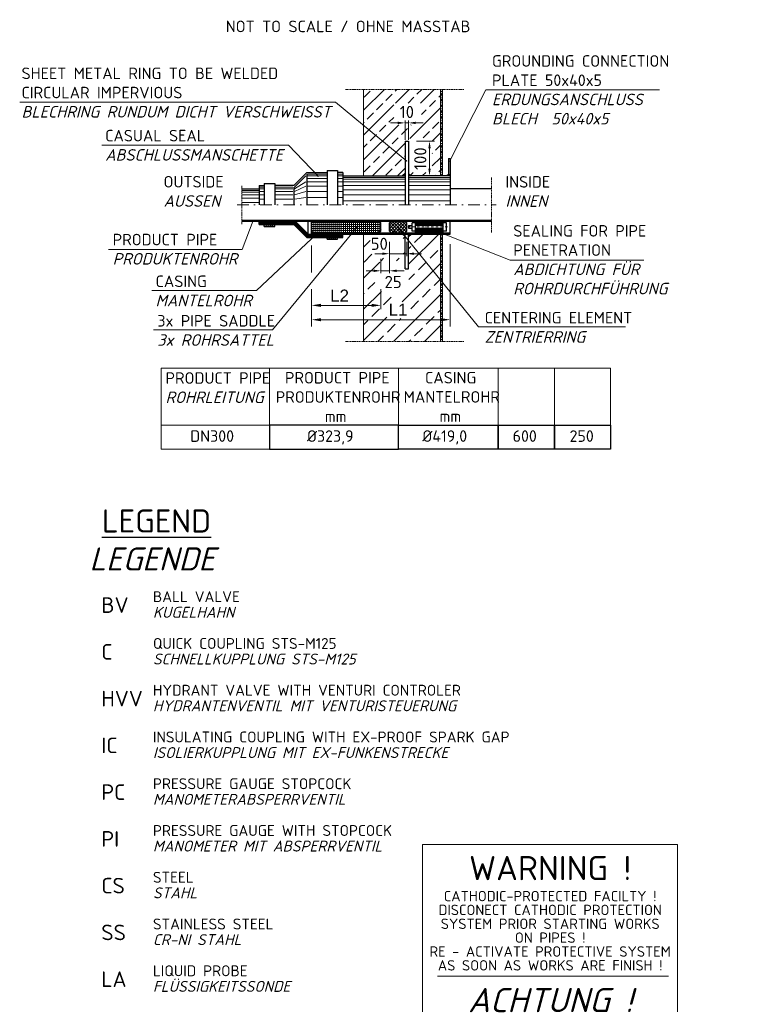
# Model space of a CAD drawing. Header units: millimetres. Extents: x -56583 to 53689, y -12797 to -109.
# Tile 7 of 14: x 7370 to 10483, y -9956 to -5691. Entities that reach past the tile are written whole.
import ezdxf

# ---------------------------------------------------------------- set-up
doc = ezdxf.new("R2010")
doc.units = ezdxf.units.MM
doc.linetypes.add('STRICHPUNKTX2', pattern=[2, 1, -0.5, 0, -0.5])
doc.linetypes.add('VERDECKTX2', pattern=[0.75, 0.5, -0.25])
doc.layers.add('8', color=7, linetype='Continuous')
for name, color, linetype, lineweight in [('Legende', 7, 'Continuous', 18), ('P------T7', 7, 'Continuous', 18), ('P-MGDMD', 7, 'Continuous', 18), ('PDSMD', 7, 'Continuous', 18)]:
    doc.layers.add(name, color=color, linetype=linetype, lineweight=lineweight)
doc.styles.add('ROMANS', font='ROMANS', dxfattribs={"height": 0.2})
doc.styles.get("Standard").update_dxf_attribs({"font": 'isocpeur.ttf'})
pattern_1 = [(0, (9197.430897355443, -6539.391834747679), (0, 12.5), []), (59.99999999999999, (9197.430897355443, -6539.391834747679), (-10.82531754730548, 6.250000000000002), []), (120, (9197.430897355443, -6539.391834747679), (-10.82531754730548, -6.249999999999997), [])]

msp = doc.modelspace()

# ---------------------------------------------------------------- hatches: boundary and pattern name
at = {"lineweight": 5}
h = msp.add_hatch(dxfattribs=at)
h.set_pattern_fill('NET3', color=256, scale=100)
h.set_pattern_definition(pattern_1)
h.paths.add_polyline_path([(9192.775315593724, -6367.590460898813), (9202.086479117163, -6367.590460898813), (9202.086479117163, -5993.101086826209), (9192.775315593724, -5993.101086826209)])
h = msp.add_hatch(dxfattribs=at)
h.set_pattern_fill('NET3', color=256, scale=100)
h.set_pattern_definition(pattern_1)
h.paths.add_polyline_path([(9192.775315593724, -7085.682582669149), (9202.086479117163, -7085.682582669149), (9202.086479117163, -6620.039554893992), (9192.775315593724, -6620.039554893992)])
at = {"layer": 'P-MGDMD'}
h = msp.add_hatch(dxfattribs=at)
h.set_pattern_fill('ANSI33', color=256, scale=12, style=0)
h.set_pattern_definition([(44.99999999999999, (7918.887417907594, -7886.245180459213), (-53.88153672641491, 53.88153672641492), []), (44.99999999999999, (7972.768977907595, -7886.245180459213), (-53.88153672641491, 53.88153672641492), [38.09999999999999, -19.05])])
edge = h.paths.add_edge_path(flags=17)
edge.add_arc((9034.537079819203, -6361.363596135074), 0.7080194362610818, 3.5983092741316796, 127.7673167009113, ccw=False)
edge.add_line((9035.243703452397, -6361.319160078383), (9039.578773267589, -6356.984498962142))
edge.add_line((9039.578773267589, -6356.984498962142), (9039.578773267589, -6334.791887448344))
edge.add_line((9039.578773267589, -6334.791887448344), (8972.018049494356, -6247.59046089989))
edge.add_line((8972.018049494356, -6247.59046089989), (8906.082461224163, -6247.590460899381))
edge.add_line((8906.082461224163, -6247.590460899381), (9034.103448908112, -6360.803903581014))
edge = h.paths.add_edge_path(flags=17)
edge.add_line((8906.082461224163, -6247.590460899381), (8859.577419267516, -6247.59046089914))
edge.add_line((8859.577419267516, -6247.59046089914), (8859.577419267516, -6367.590460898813))
edge.add_line((8859.577419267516, -6367.590460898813), (9028.971811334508, -6367.590460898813))
edge.add_line((9028.971811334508, -6367.590460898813), (9034.492577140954, -6362.070215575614))
edge.add_arc((9034.537079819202, -6361.363596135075), 0.708019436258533, 127.7673167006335, 266.39628877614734, ccw=False)
edge.add_line((9034.103448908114, -6360.803903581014), (8906.082461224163, -6247.590460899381))
h.paths.add_polyline_path([(9022.864333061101, -6003.856873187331), (9071.289813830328, -6043.895364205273)], flags=16)
h.paths.add_polyline_path([(9205.42794645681, -6257.948033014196), (9185.547570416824, -6257.948033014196)], flags=17)
h.paths.add_polyline_path([(9110.276744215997, -6146.467900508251), (8990.44914378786, -6146.467900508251), (8990.44914378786, -6052.446525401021), (9110.276744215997, -6052.446525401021)], flags=16)
h.paths.add_polyline_path([(9157.348897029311, -6353.091489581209), (9054.578719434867, -6353.091489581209), (9054.578719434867, -6356.984498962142), (9065.185681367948, -6367.590460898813), (9220.712873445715, -6367.590460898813), (9192.775315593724, -6361.226860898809), (9192.775315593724, -6292.590460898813), (9192.775315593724, -5993.101086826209), (8859.577419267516, -5993.101086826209), (8859.577419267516, -6102.462007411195), (9039.578773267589, -6334.791887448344), (9039.578773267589, -6217.590460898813), (9049.098700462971, -6217.590460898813), (9049.098700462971, -6205.895209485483), (9157.348897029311, -6205.895209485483)])
h.paths.add_polyline_path([(8859.577419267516, -6102.462007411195), (8859.577419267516, -6247.590460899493), (8972.018049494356, -6247.59046089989)], flags=17)
at = {"layer": 'P-MGDMD', "ltscale": 50}
for points in [[(9039.577073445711, -6367.590460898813), (9039.577073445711, -6356.454160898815), (9028.439723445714, -6367.590460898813)], [(9065.714423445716, -6367.590460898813), (9054.577073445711, -6356.454160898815), (9054.577073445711, -6367.590460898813)], [(9227.077073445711, -6361.226860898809), (9220.712873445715, -6367.590460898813), (9227.077073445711, -6367.590460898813)], [(9228.212873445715, -6367.590460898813), (9234.577073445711, -6367.590460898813), (9234.577073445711, -6361.226860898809)], [(9039.577073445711, -6631.175854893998), (9039.577073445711, -6620.039554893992), (9028.439723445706, -6620.039554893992)], [(9065.714423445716, -6620.039554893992), (9054.577073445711, -6620.039554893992), (9054.577073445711, -6631.175854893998)]]:
    msp.add_hatch(color=256, dxfattribs=at).paths.add_polyline_path(points)
at = {"layer": 'P-MGDMD', "lineweight": 13}
h = msp.add_hatch(dxfattribs=at)
h.set_pattern_fill('ANSI31', color=256, scale=89.99967700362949, style=0)
h.set_pattern_definition([(44.99999999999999, (13917.82422324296, -17978.41964730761), (-7.954922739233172, 7.954922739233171), [])])
h.paths.add_polyline_path([(8357.991450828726, -6563.864756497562), (8360.871426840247, -6559.514772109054), (8332.19131198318, -6559.514772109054), (8332.19131198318, -6563.864756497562)])
h.paths.add_polyline_path([(9414.576427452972, -6563.864756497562), (9414.576427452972, -6559.514772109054), (8360.871426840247, -6559.514772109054), (8357.991450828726, -6563.864756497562)])
at = {"layer": 'P-MGDMD', "lineweight": 5}
h = msp.add_hatch(dxfattribs=at)
h.set_pattern_fill('ANSI37', color=256, scale=69.99974878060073, angle=45, style=0)
h.set_pattern_definition([(90, (11108.31940892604, -15844.05894756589), (-8.74996859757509, 1.776350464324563e-15), []), (180, (11108.31940892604, -15844.05894756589), (-1.776350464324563e-15, -8.749968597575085), [])])
h.paths.add_polyline_path([(8664.165431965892, -6563.864756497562, -0.04129736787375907), (8723.292852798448, -6614.039576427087), (8927.077177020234, -6614.039576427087), (8934.577150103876, -6606.539603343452), (8934.577150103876, -6571.364729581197), (8927.077177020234, -6563.864756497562)])
h.paths.add_polyline_path([(8664.165431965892, -6563.864756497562), (8642.078199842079, -6563.864756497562), (8634.578226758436, -6571.364729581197), (8634.578226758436, -6606.539603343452), (8642.078199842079, -6614.039576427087), (8723.292852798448, -6614.039576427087, 0.04129736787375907)])
h = msp.add_hatch(dxfattribs=at)
h.set_pattern_fill('ANSI37', color=256, scale=79.9997128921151, style=0)
h.set_pattern_definition([(44.99999999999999, (11108.31940892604, -15844.05894756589), (-7.071042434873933, 7.07104243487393), []), (135, (11108.31940892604, -15844.05894756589), (-7.071042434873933, -7.071042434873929), [])])
h.paths.add_polyline_path([(9047.076746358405, -6571.364729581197), (9039.57677327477, -6563.864756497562), (8979.576988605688, -6563.864756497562), (8972.077015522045, -6571.364729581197), (8972.077015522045, -6606.539603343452), (8979.576988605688, -6614.039576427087), (9039.57677327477, -6614.039576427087), (9047.076746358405, -6606.539603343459)])
at = {"layer": 'P-MGDMD', "lineweight": 13}
h = msp.add_hatch(dxfattribs=at)
h.set_pattern_fill('ANSI31', color=256, scale=49.99982055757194, style=0)
h.set_pattern_definition([(44.99999999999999, (13645.43720080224, -17922.24484891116), (-4.419401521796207, 4.419401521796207), [])])
h.paths.add_polyline_path([(8474.690800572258, -6578.864702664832), (8429.690962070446, -6578.864702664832), (8429.690962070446, -6586.364675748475), (8474.690800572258, -6586.364675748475)])
at = {"layer": 'P-MGDMD'}
h = msp.add_hatch(dxfattribs=at)
h.set_pattern_fill('ANSI33', color=256, scale=15, style=0)
h.set_pattern_definition([(44.99999999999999, (7918.887417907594, -7886.245180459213), (-67.35192090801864, 67.35192090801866), []), (44.99999999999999, (7986.239367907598, -7886.245180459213), (-67.35192090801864, 67.35192090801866), [47.625, -23.8125])])
h.paths.add_polyline_path([(8982.018555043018, -6620.039554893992), (8885.714423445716, -6620.039554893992), (8859.577073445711, -6620.039554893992), (8859.577073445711, -6724.750617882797)], flags=17)
edge = h.paths.add_edge_path()
edge.add_line((9039.578773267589, -6670.565910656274), (9039.578773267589, -6630.645516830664))
edge.add_line((9039.578773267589, -6630.645516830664), (9028.971811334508, -6620.039554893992))
edge.add_line((9028.971811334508, -6620.039554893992), (8982.018555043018, -6620.039554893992))
edge.add_line((8982.018555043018, -6620.039554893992), (8859.577073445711, -6724.750617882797))
edge.add_line((8859.577073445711, -6724.750617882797), (8859.577073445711, -6860.039554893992))
edge.add_line((8859.577073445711, -6860.039554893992), (8859.577073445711, -7085.682582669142))
edge.add_line((8859.577073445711, -7085.682582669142), (9067.154722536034, -7085.682582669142))
edge.add_line((9067.154722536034, -7085.682582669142), (9138.27559783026, -6620.039554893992))
edge.add_line((9138.27559783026, -6620.039554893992), (9065.185681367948, -6620.039554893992))
edge.add_line((9065.185681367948, -6620.039554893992), (9054.578719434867, -6630.645516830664))
edge.add_line((9054.578719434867, -6630.645516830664), (9054.578719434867, -6770.039554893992))
edge.add_line((9054.578719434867, -6770.039554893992), (9039.578773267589, -6770.039554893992))
edge.add_line((9039.578773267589, -6770.039554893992), (9039.578773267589, -6695.193110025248))
edge.add_arc((8967.045734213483, -6626.027169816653), 100.2245929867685, 214.5586401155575, 316.36122543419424, ccw=False)
edge.add_arc((8961.781912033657, -6673.441354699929), 77.84998263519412, 2.1167415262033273, 186.9633929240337, ccw=False)
edge = h.paths.add_edge_path(flags=16)
edge.add_arc((8980.781234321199, -6807.138437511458), 75.35486441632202, 0, 360)
h.paths.add_polyline_path([(9192.775315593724, -6620.039554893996), (9138.27559783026, -6620.039554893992), (9067.154722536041, -7085.682582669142), (9192.775315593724, -7085.682582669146)])
h.paths.add_polyline_path([(8959.811106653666, -6912.98179823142), (9058.590155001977, -6912.98179823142), (9058.590155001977, -6986.018173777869), (8959.811106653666, -6986.018173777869)], flags=16)
h.paths.add_polyline_path([(8927.861337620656, -6735.086097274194), (8978.792828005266, -6735.086097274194), (8978.792828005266, -6740.864315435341), (8927.861337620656, -6740.864315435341)], flags=16)
at = {"layer": 'P-MGDMD', "lineweight": 13}
h = msp.add_hatch(dxfattribs=at)
h.set_pattern_fill('ANSI31', color=256, scale=79.9997128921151, angle=90, style=0)
h.set_pattern_definition([(135, (13917.82422324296, -17978.41964730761), (-7.071042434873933, -7.071042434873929), [])])
h.paths.add_polyline_path([(9136.422114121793, -6620.039554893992), (9138.701941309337, -6614.039576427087), (8833.570731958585, -6614.039576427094), (8828.741134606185, -6620.039554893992)])
h.paths.add_polyline_path([(8828.741134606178, -6620.039554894), (8833.570731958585, -6614.039576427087), (8634.578226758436, -6614.039576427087), (8634.578226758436, -6620.039554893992)])
h.paths.add_polyline_path([(9234.577073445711, -6620.039554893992), (9234.577073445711, -6614.039576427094), (9138.701941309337, -6614.039576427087), (9136.422114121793, -6620.039554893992)])
h = msp.add_hatch(dxfattribs=at)
h.set_pattern_fill('ANSI31', color=256, scale=49.99982055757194, style=0)
h.set_pattern_definition([(44.99999999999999, (13917.82422324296, -17978.41964730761), (-4.419401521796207, 4.419401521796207), [])])
h.paths.add_polyline_path([(8702.077984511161, -6635.039501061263), (8702.077984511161, -6642.539474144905), (8747.077823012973, -6642.539474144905), (8747.077823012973, -6635.039501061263)])

# ---------------------------------------------------------------- linework, layer by layer
at = {"lineweight": 0}
for p, q in [((8859.577419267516, -5993.101086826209), (8859.577419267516, -6367.590460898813)), ((9192.775315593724, -5993.101086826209), (9192.775315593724, -6367.590460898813)), ((9202.086479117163, -5993.101086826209), (9202.086479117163, -6367.590460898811)), ((8859.577073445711, -7085.682582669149), (8859.577073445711, -6620.039554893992)), ((9192.775315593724, -7085.682582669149), (9192.775315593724, -6620.039554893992)), ((9202.086479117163, -6620.039554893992), (9202.086479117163, -7085.682582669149))]:
    msp.add_line(p, q, dxfattribs=at)
at = {"layer": '8', "linetype": 'Continuous'}
for points in [[(8451.680371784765, -7552.087925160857), (9011.654950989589, -7552.08792516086), (9011.654950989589, -7448.0882984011), (8451.680371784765, -7448.088298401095)], [(9011.654950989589, -7448.088298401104), (9443.174319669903, -7448.088298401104), (9443.174319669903, -7552.087925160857), (9011.654950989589, -7552.087925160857)], [(9443.174319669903, -7448.088298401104), (9686.073752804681, -7448.088298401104), (9686.073752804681, -7552.087925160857), (9443.174319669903, -7552.087925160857)], [(9686.073752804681, -7448.088298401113), (9928.973185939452, -7448.088298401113), (9928.973185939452, -7552.087925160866), (9686.073752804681, -7552.087925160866)]]:
    msp.add_lwpolyline(points, close=True, dxfattribs=at)
at = {"layer": 'Legende', "color": 0}
msp.add_line((10180.28384843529, -9834.100418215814), (9179.819701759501, -9834.100418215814), dxfattribs=at)
msp.add_lwpolyline([(9114.995346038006, -9264.036943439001), (10218.96531298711, -9264.376712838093), (10218.96531298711, -10476.04401175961), (9114.995346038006, -10475.70424236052)], close=True, dxfattribs=at)
at = {"layer": 'P-MGDMD', "linetype": 'VERDECKTX2', "ltscale": 10}
for p, q in [((9293.979160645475, -5993.101086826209), (8782.159730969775, -5993.101086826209)), ((9414.576427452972, -6375.081094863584), (9414.576427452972, -6612.548920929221)), ((8332.191311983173, -6411.065312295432), (8332.19131198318, -6576.564703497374)), ((9293.979160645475, -7085.682582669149), (8782.159730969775, -7085.682582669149))]:
    msp.add_line(p, q, dxfattribs=at)
at = {"layer": 'P-MGDMD', "ltscale": 10}
for p, q in [((9388.767982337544, -5995.682460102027), (10141.66214430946, -5995.682460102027)), ((8738.61428715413, -6048.400990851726), (9047.03034652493, -6303.959084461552)), ((9008.077073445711, -6138.287220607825), (8976.577073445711, -6138.287220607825)), ((9039.577073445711, -6211.027960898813), (9039.577073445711, -6127.787220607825)), ((9039.577073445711, -6138.287220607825), (9054.577073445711, -6138.287220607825)), ((9054.577073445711, -6211.027960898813), (9054.577073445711, -6127.787220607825)), ((9086.077073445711, -6138.287220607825), (9117.577073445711, -6138.287220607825)), ((9088.676162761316, -6217.590460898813), (9166.373306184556, -6217.590460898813)), ((8662.799400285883, -6369.585935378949), (8535.05499332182, -6234.095450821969)), ((9145.348609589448, -6249.090460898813), (9145.348609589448, -6336.090460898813)), ((9088.676162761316, -6367.590460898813), (9139.107098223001, -6367.590460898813)), ((8333.912421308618, -6686.576988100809), (8382.037618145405, -6561.321854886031)), ((8828.4888760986, -6592.520202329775), (8465.50586695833, -7034.880370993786)), ((9010.255495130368, -6592.520202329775), (9357.705635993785, -7022.00600876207)), ((8396.530946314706, -6864.426713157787), (8658.671317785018, -6617.212046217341)), ((8634.578226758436, -6669.498081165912), (8634.578226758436, -6786.750563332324)), ((8972.077015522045, -6653.488982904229), (8972.077015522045, -6715.407441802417)), ((9047.076746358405, -6653.488982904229), (9047.076746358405, -6715.407441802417)), ((9234.577073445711, -6663.84705045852), (9234.577073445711, -7019.527465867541)), ((8940.577015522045, -6704.907441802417), (8909.077015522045, -6704.907441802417)), ((8934.577150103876, -6727.430856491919), (8934.577150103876, -6789.439462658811)), ((8972.077015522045, -6704.907441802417), (9047.076746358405, -6704.907441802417)), ((8972.077015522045, -6711.9841517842), (8972.077015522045, -6789.439462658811)), ((9078.576746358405, -6704.907441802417), (9110.076746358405, -6704.907441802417)), ((8903.077150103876, -6778.939462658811), (8871.577150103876, -6778.939462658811)), ((8934.577150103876, -6778.939462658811), (8972.077015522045, -6778.939462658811)), ((9003.577015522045, -6778.939462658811), (9035.077015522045, -6778.939462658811)), ((8634.578226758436, -6858.202833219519), (8634.578226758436, -7019.527465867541)), ((8934.577150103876, -6858.202833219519), (8934.577150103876, -6945.435493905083)), ((8675.078226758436, -6928.560493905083), (8894.077150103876, -6928.560493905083)), ((8675.078226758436, -6990.721384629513), (9194.077073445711, -6990.721384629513))]:
    msp.add_line(p, q, dxfattribs=at)
at = {"layer": 'P-MGDMD'}
for p, q in [((8738.61428715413, -6048.400990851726), (7370.214363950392, -6048.400990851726)), ((8535.05499332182, -6234.095450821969), (7726.08773810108, -6234.095450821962)), ((9173.05268536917, -6605.314141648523), (9495.150121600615, -6732.214181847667)), ((8333.912421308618, -6686.576988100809), (7754.794313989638, -6686.576988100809)), ((10074.14568130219, -6732.214181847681), (9495.150121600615, -6732.214181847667)), ((8396.530946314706, -6864.426713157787), (7942.595630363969, -6864.426713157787)), ((8465.50586695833, -7034.880370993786), (7950.143630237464, -7034.880370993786)), ((9993.774574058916, -7022.006008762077), (9357.705635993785, -7022.00600876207))]:
    msp.add_line(p, q, dxfattribs=at)
at = {"layer": 'P-MGDMD', "lineweight": 25, "ltscale": 10}
for p, q in [((9039.578773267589, -6217.590460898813), (9039.578773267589, -6493.815007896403)), ((9039.578773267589, -6217.590460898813), (9054.578719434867, -6217.590460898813)), ((9054.578719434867, -6217.590460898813), (9054.578719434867, -6493.815007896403)), ((9227.077073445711, -6292.590460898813), (9227.077073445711, -6367.590460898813)), ((9227.077073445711, -6292.590460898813), (9234.577073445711, -6292.590460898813)), ((9234.577073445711, -6292.590460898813), (9234.577073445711, -6367.590460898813)), ((8613.365302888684, -6352.590514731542), (8557.190504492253, -6408.765313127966)), ((8613.365302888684, -6352.590514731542), (8702.077984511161, -6352.590514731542)), ((8702.077984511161, -6345.0905416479), (8747.077823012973, -6345.0905416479)), ((8702.077984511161, -6345.0905416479), (8702.077984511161, -6493.815007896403)), ((8747.077823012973, -6345.0905416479), (8747.077823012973, -6493.815007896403)), ((8769.577742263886, -6352.590514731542), (8747.077823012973, -6352.590514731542)), ((8769.577742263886, -6352.590514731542), (8769.577742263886, -6493.815007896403)), ((8613.365302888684, -6360.09048781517), (8613.365302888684, -6493.815007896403)), ((8769.577742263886, -6367.590460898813), (9039.578773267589, -6367.590460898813)), ((9039.578773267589, -6356.984498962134), (9028.971811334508, -6367.590460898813)), ((9054.578719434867, -6356.984498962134), (9065.185681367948, -6367.590460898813)), ((9054.578719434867, -6356.984498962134), (9065.185681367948, -6367.590460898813)), ((9234.577073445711, -6367.590460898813), (9054.578719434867, -6367.590460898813)), ((9227.077073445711, -6361.226860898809), (9220.712873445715, -6367.590460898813)), ((9234.577073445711, -6361.226860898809), (9228.212873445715, -6367.590460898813)), ((9234.577073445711, -6367.590460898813), (9234.577073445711, -6493.815007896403)), ((8332.19131198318, -6423.765259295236), (8407.191042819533, -6423.765259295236)), ((8407.191042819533, -6408.765313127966), (8407.191042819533, -6493.815007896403)), ((8407.191042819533, -6408.765313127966), (8429.690962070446, -6408.765313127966)), ((8429.690962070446, -6401.265340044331), (8474.690800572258, -6401.265340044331)), ((8429.690962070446, -6401.265340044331), (8429.690962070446, -6493.815007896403)), ((8474.690800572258, -6401.265340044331), (8474.690800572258, -6493.815007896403)), ((8557.190504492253, -6408.765313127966), (8474.690800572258, -6408.765313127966)), ((8557.190504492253, -6416.265286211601), (8557.190504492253, -6493.815007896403)), ((9414.576427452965, -6423.765259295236), (9234.577073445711, -6423.765259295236)), ((8332.19131198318, -6559.514772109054), (9414.576427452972, -6559.514772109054)), ((8332.19131198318, -6563.864756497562), (9414.576427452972, -6563.864756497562)), ((8407.191042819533, -6578.864702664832), (8407.191042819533, -6563.864756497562)), ((8619.578280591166, -6620.039554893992), (8563.403482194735, -6563.864756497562)), ((8619.578280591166, -6620.039554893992), (8619.578280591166, -6563.864756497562)), ((8634.578226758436, -6571.364729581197), (8642.078199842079, -6563.864756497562)), ((8634.578226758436, -6620.039554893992), (8634.578226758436, -6563.864756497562)), ((8934.577150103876, -6571.364729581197), (8927.077177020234, -6563.864756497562)), ((8972.077015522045, -6571.364729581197), (8979.576988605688, -6563.864756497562)), ((9047.076746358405, -6571.364729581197), (9039.57677327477, -6563.864756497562)), ((9084.577611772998, -6614.039576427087), (9084.577611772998, -6563.864756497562)), ((9204.57718111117, -6614.039576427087), (9204.57718111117, -6563.864756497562)), ((9234.577073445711, -6620.039554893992), (9234.577073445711, -6563.864756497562)), ((8407.191042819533, -6578.864702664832), (8557.190504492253, -6578.864702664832)), ((8429.690962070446, -6586.364675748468), (8429.690962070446, -6578.864702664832)), ((8429.690962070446, -6586.364675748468), (8474.690800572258, -6586.364675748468)), ((8474.690800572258, -6586.364675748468), (8474.690800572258, -6578.864702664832)), ((8613.365302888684, -6635.039501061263), (8557.190504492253, -6578.864702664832)), ((8634.578226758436, -6606.539603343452), (8634.578226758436, -6571.364729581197)), ((8642.078199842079, -6614.039576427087), (8634.578226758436, -6606.539603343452)), ((8927.077177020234, -6614.039576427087), (8934.577150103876, -6606.539603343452)), ((8934.577150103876, -6606.539603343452), (8934.577150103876, -6571.364729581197)), ((8972.077015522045, -6606.539603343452), (8972.077015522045, -6571.364729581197)), ((8979.576988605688, -6614.039576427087), (8972.077015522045, -6606.539603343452)), ((9039.57677327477, -6614.039576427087), (9047.076746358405, -6606.539603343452)), ((9047.076746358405, -6606.539603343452), (9047.076746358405, -6571.364729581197)), ((9054.577719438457, -6583.327686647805), (9054.577719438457, -6594.576646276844)), ((9054.577719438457, -6583.327686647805), (9069.577665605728, -6583.327686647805)), ((9054.577719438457, -6594.576646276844), (9069.577665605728, -6594.576646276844)), ((9084.577611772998, -6571.364729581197), (9069.577665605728, -6571.364729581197)), ((9069.577665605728, -6606.539603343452), (9069.577665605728, -6571.364729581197)), ((9084.577611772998, -6606.539603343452), (9069.577665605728, -6606.539603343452)), ((9219.57712727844, -6571.364729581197), (9204.57718111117, -6571.364729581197)), ((9219.57712727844, -6606.539603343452), (9204.57718111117, -6606.539603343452)), ((9219.57712727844, -6606.539603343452), (9219.57712727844, -6571.364729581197)), ((8613.365302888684, -6635.039501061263), (8769.577742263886, -6635.039501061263)), ((8619.578280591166, -6620.039554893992), (9234.577073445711, -6620.039554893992)), ((8634.578226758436, -6614.039576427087), (9234.577073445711, -6614.039576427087)), ((8702.077984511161, -6642.539474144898), (8702.077984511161, -6635.039501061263)), ((8702.077984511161, -6642.539474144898), (8747.077823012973, -6642.539474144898)), ((8747.077823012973, -6642.539474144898), (8747.077823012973, -6635.039501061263)), ((8769.577742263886, -6635.039501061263), (8769.577742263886, -6620.039554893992)), ((9039.578773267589, -6630.645516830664), (9028.971811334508, -6620.039554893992)), ((9039.578773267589, -6770.039554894), (9039.578773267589, -6620.039554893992)), ((9054.578719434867, -6770.039554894), (9054.578719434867, -6620.039554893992)), ((9054.578719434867, -6630.645516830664), (9065.185681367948, -6620.039554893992)), ((9054.578719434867, -6630.645516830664), (9065.185681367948, -6620.039554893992)), ((9039.578773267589, -6770.039554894), (9054.578719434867, -6770.039554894))]:
    msp.add_line(p, q, dxfattribs=at)
at = {"layer": 'P-MGDMD', "lineweight": 13, "ltscale": 10}
for p, q in [((8560.940491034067, -6416.265286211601), (8609.61531634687, -6367.590460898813)), ((8560.940491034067, -6423.765259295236), (8609.61531634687, -6393.840366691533)), ((8617.115289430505, -6360.09048781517), (8702.077984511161, -6360.09048781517)), ((8617.115289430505, -6367.590460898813), (8702.077984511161, -6367.590460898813)), ((8617.115289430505, -6378.840420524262), (8702.077984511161, -6378.840420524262)), ((8617.115289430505, -6393.840366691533), (8702.077984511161, -6393.840366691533)), ((8769.577742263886, -6360.09048781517), (8747.077823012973, -6360.09048781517)), ((8769.577742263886, -6367.590460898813), (8747.077823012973, -6367.590460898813)), ((8769.577742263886, -6378.840420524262), (8747.077823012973, -6378.840420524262)), ((8769.577742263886, -6393.840366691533), (8747.077823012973, -6393.840366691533)), ((8769.577742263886, -6375.090433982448), (9039.578773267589, -6375.090433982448)), ((8769.577742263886, -6382.590407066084), (9039.578773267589, -6382.590407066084)), ((8769.577742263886, -6393.840366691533), (9039.578773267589, -6393.840366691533)), ((9234.577073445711, -6375.090433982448), (9054.578719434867, -6375.090433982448)), ((9234.577073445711, -6382.590407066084), (9054.578719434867, -6382.590407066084)), ((9234.577073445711, -6393.840366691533), (9054.578719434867, -6393.840366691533)), ((8332.19131198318, -6431.265232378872), (8407.191042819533, -6431.265232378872)), ((8332.19131198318, -6438.765205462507), (8407.191042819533, -6438.765205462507)), ((8407.191042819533, -6416.265286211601), (8429.690962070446, -6416.265286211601)), ((8407.191042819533, -6423.765259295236), (8429.690962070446, -6423.765259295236)), ((8407.191042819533, -6435.015218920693), (8429.690962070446, -6435.015218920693)), ((8553.440517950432, -6416.265286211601), (8474.690800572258, -6416.265286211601)), ((8553.440517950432, -6423.765259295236), (8474.690800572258, -6423.765259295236)), ((8553.440517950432, -6435.015218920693), (8474.690800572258, -6435.015218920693)), ((8560.940491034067, -6435.015218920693), (8609.61531634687, -6412.590299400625)), ((8560.940491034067, -6450.015165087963), (8609.61531634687, -6435.09021865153)), ((8617.115289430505, -6412.590299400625), (8702.077984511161, -6412.590299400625)), ((8617.115289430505, -6435.09021865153), (8702.077984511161, -6435.09021865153)), ((8769.577742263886, -6412.590299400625), (8747.077823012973, -6412.590299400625)), ((8769.577742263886, -6435.09021865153), (8747.077823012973, -6435.09021865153)), ((8769.577742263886, -6408.840312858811), (9039.578773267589, -6408.840312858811)), ((8769.577742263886, -6427.590245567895), (9039.578773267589, -6427.590245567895)), ((9234.577073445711, -6408.840312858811), (9054.578719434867, -6408.840312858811)), ((9234.577073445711, -6427.590245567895), (9054.578719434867, -6427.590245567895)), ((8332.19131198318, -6450.015165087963), (8407.191042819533, -6450.015165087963)), ((8332.19131198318, -6465.015111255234), (8407.191042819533, -6465.015111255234)), ((8407.191042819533, -6450.015165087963), (8429.690962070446, -6450.015165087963)), ((8407.191042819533, -6468.765097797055), (8429.690962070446, -6468.765097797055)), ((8553.440517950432, -6450.015165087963), (8474.690800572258, -6450.015165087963)), ((8553.440517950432, -6468.765097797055), (8474.690800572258, -6468.765097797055)), ((8560.940491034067, -6468.765097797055), (8609.61531634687, -6461.340124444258)), ((8617.115289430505, -6461.340124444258), (8702.077984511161, -6461.340124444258)), ((8769.577742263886, -6461.340124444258), (8747.077823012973, -6461.340124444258)), ((8769.577742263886, -6450.090164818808), (9039.578773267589, -6450.090164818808)), ((8769.577742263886, -6476.340070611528), (9039.578773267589, -6476.340070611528)), ((9234.577073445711, -6450.090164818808), (9054.578719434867, -6450.090164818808)), ((9234.577073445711, -6476.340070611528), (9054.578719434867, -6476.340070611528)), ((8332.19131198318, -6483.765043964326), (8407.191042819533, -6483.765043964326))]:
    msp.add_line(p, q, dxfattribs=at)
at = {"layer": 'P-MGDMD', "linetype": 'STRICHPUNKTX2', "ltscale": 50}
msp.add_line((8312.191311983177, -6493.815007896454), (9434.576427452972, -6493.815007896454), dxfattribs=at)
at = {"layer": 'P-MGDMD', "lineweight": 5, "ltscale": 10}
for p, q in [((8407.191042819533, -6566.864745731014), (8562.160486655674, -6566.864745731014)), ((8618.335285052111, -6623.039544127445), (8562.160486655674, -6566.864745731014)), ((9084.574611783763, -6565.327751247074), (9204.57518111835, -6565.324751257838)), ((8407.191042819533, -6569.864734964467), (8560.918491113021, -6569.864734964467)), ((8407.191042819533, -6572.864724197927), (8559.674495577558, -6572.864724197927)), ((8407.191042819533, -6575.86471343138), (8558.432500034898, -6575.86471343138)), ((8614.607298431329, -6632.03951182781), (8558.432500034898, -6575.86471343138)), ((8615.849293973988, -6629.039522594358), (8559.674495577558, -6572.864724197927)), ((8617.093289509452, -6626.039533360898), (8560.918491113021, -6569.864734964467)), ((9084.574611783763, -6568.327740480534), (9204.57518111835, -6568.324740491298)), ((9084.574611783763, -6571.327729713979), (9204.57518111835, -6571.324729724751)), ((9084.574611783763, -6574.327718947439), (9204.57518111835, -6574.324718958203)), ((9084.574611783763, -6577.327708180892), (9204.57518111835, -6577.324708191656)), ((9084.574611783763, -6580.327697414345), (9204.57518111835, -6580.324697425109)), ((9084.576611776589, -6597.575635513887), (9204.57718111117, -6597.572635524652)), ((9084.576611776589, -6600.57562474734), (9204.57718111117, -6600.572624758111)), ((9084.576611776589, -6603.575613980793), (9204.57718111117, -6603.572613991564)), ((9084.576611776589, -6606.575603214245), (9204.57718111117, -6606.572603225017)), ((9084.576611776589, -6609.575592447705), (9204.57718111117, -6609.572592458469)), ((9204.57618111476, -6583.324686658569), (9084.577611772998, -6583.326686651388)), ((9204.57718111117, -6594.573646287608), (9084.577611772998, -6594.575646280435)), ((8614.607298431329, -6632.03951182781), (8769.577742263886, -6632.03951182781)), ((8615.849293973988, -6629.039522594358), (8769.577742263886, -6629.039522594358)), ((8617.093289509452, -6626.039533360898), (8769.577742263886, -6626.039533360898)), ((8618.335285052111, -6623.039544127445), (8769.577742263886, -6623.039544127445)), ((9084.576611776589, -6612.575581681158), (9204.57718111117, -6612.572581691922))]:
    msp.add_line(p, q, dxfattribs=at)
at = {"layer": 'P-MGDMD', "linetype": 'STRICHPUNKTX2', "ltscale": 10}
msp.add_line((9051.871514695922, -6588.952429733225), (9223.067047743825, -6588.949666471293), dxfattribs=at)
at = {"layer": 'P-MGDMD', "lineweight": 5}
for points in [[(7983.623764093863, -7448.088298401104), (8451.68037178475, -7448.088298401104), (8451.68037178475, -7200.896480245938), (7983.623764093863, -7200.896480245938)], [(8451.680371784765, -7448.088298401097), (9011.654950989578, -7448.088298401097), (9011.654950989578, -7200.896480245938), (8451.680371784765, -7200.896480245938)], [(9011.654950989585, -7448.088298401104), (9443.174319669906, -7448.088298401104), (9443.174319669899, -7200.896480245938), (9011.654950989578, -7200.896480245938)], [(9443.174319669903, -7448.088298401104), (9686.073752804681, -7448.088298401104), (9686.073752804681, -7200.896480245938), (9443.174319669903, -7200.896480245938)], [(9686.073752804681, -7448.088298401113), (9928.973185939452, -7448.088298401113), (9928.973185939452, -7200.896480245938), (9686.073752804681, -7200.896480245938)], [(7983.623764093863, -7448.088298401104), (8451.680371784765, -7448.088298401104), (8451.680371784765, -7552.087925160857), (7983.623764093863, -7552.087925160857)]]:
    msp.add_lwpolyline(points, close=True, dxfattribs=at)
at = {"layer": 'P-MGDMD'}
for centre in [(9047.03034652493, -6303.959084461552), (8662.799400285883, -6369.585935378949), (8525.159081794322, -6561.321854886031), (8828.4888760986, -6592.520202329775), (9010.255495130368, -6592.520202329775), (9173.05268536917, -6605.314141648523), (8658.671317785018, -6617.212046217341)]:
    msp.add_circle(centre, 0.7080194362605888, dxfattribs=at)
for points in [[(9008.077073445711, -6133.037220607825), (9008.077073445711, -6143.537220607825), (9039.577073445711, -6138.287220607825)], [(9086.077073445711, -6133.037220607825), (9086.077073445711, -6143.537220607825), (9054.577073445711, -6138.287220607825)], [(9140.098609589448, -6249.090460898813), (9150.598609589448, -6249.090460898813), (9145.348609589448, -6217.590460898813)], [(9140.098609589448, -6336.090460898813), (9150.598609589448, -6336.090460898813), (9145.348609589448, -6367.590460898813)], [(8940.577015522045, -6699.657441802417), (8940.577015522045, -6710.157441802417), (8972.077015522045, -6704.907441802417)], [(9078.576746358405, -6699.657441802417), (9078.576746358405, -6710.157441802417), (9047.076746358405, -6704.907441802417)], [(8903.077150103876, -6773.689462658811), (8903.077150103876, -6784.189462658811), (8934.577150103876, -6778.939462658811)], [(9003.577015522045, -6773.689462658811), (9003.577015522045, -6784.189462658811), (8972.077015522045, -6778.939462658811)], [(8675.078226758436, -6921.810493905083), (8675.078226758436, -6935.310493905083), (8634.578226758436, -6928.560493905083)], [(8894.077150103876, -6921.810493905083), (8894.077150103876, -6935.310493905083), (8934.577150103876, -6928.560493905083)], [(8675.078226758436, -6983.971384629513), (8675.078226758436, -6997.471384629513), (8634.578226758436, -6990.721384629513)], [(9194.077073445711, -6983.971384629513), (9194.077073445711, -6997.471384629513), (9234.577073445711, -6990.721384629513)]]:
    msp.add_solid(points, dxfattribs=at)
at = {"layer": 'P-MGDMD', "lineweight": 25}
for points in [[(9028.971811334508, -6367.590460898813), (9039.578773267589, -6367.590460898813), (9039.578773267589, -6356.984498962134), (9028.971811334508, -6367.590460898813)], [(9065.185681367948, -6367.590460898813), (9054.578719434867, -6367.590460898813), (9054.578719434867, -6356.984498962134), (9065.185681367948, -6367.590460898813)], [(9028.971811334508, -6620.039554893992), (9039.578773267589, -6620.039554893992), (9039.578773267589, -6630.645516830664), (9028.971811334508, -6620.039554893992)], [(9065.185681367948, -6620.039554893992), (9054.578719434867, -6620.039554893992), (9054.578719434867, -6630.645516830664), (9065.185681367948, -6620.039554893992)]]:
    msp.add_solid(points, dxfattribs=at)
at = {"layer": 'PDSMD', "ltscale": 10}
msp.add_line((9388.767982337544, -5995.682460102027), (9231.377424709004, -6305.410734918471), dxfattribs=at)

# ---------------------------------------------------------------- texts
at = {"layer": '8', "linetype": 'Continuous', "char_height": 50, "attachment_point": 1, "style": 'ROMANS'}
for s, insert, width in [('{\\fISOCPEUR|b0|i0|c0|p34;GROUNDING CONNECTION PLATE 50x40x5\\P\\fISOCPEUR|b0|i1|c0|p34;ERDUNGSANSCHLUSS BLECH  50x40x5 }', (9416.121133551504, -5845.065539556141), 863.2432631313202), ('{\\fISOCPEUR|b0|i0|c0|p34;SHEET METAL RING TO BE WELDED \\PCIRCULAR IMPERVIOUS\\P\\fISOCPEUR|b0|i1|c0|p34;BLECHRING RUNDUM DICHT VERSCHWEISST}', (7378.265520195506, -5898.521080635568), 1469.993675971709), ('{\\fISOCPEUR|b0|i0|c0|p34;CASUAL SEAL\\P\\fISOCPEUR|b0|i1|c0|p34;ABSCHLUSSMANSCHETTE}', (7740.547595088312, -6168.468893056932), 1093.231313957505), ('{\\fISOCPEUR|b0|i0|c0|p34;OUTSIDE\\P\\fISOCPEUR|b0|i1|c0|p34;AUSSEN}', (7993.236290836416, -6368.189977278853), 1093.231313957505), ('{\\fISOCPEUR|b0|i0|c0|p34;INSIDE\\P\\fISOCPEUR|b0|i1|c0|p34;INNEN}', (9474.31027633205, -6368.655281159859), 1093.231313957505), ('{\\fISOCPEUR|b0|i0|c0|p34;SEALING FOR PIPE PENETRATION\\P\\fISOCPEUR|b0|i1|c0|p34;ABDICHTUNG FÜR ROHRDURCHFÜHRUNG}', (9508.126346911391, -6580.863835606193), 684.484632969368), ('{\\fISOCPEUR|b0|i0|c0|p34;PRODUCT PIPE\\P\\fISOCPEUR|b0|i1|c0|p34;PRODUKTENROHR}', (7773.042892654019, -6618.632353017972), 1093.231313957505), ('{\\fISOCPEUR|b0|i0|c0|p34;CASING\\P\\fISOCPEUR|b0|i1|c0|p34;MANTELROHR}', (7958.83354644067, -6799.312425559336), 1093.231313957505), ('{\\fISOCPEUR|b0|i0|c0|p34;3x PIPE SADDLE\\P\\fISOCPEUR|b0|i1|c0|p34;3x ROHRSATTEL}', (7966.709841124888, -6970.416770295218), 1093.231313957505), ('{\\fISOCPEUR|b0|i0|c0|p34;CENTERING ELEMENT\\P\\fISOCPEUR|b0|i1|c0|p34;ZENTRIERRING}', (9384.026586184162, -6956.969944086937), 1093.231313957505), ('{\\fISOCPEUR|b0|i0|c0|p34;PRODUCT PIPE\\P\\fISOCPEUR|b0|i1|c0|p34;ROHRLEITUNG}', (8001.886458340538, -7218.248235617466), 1093.231313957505), ('\\pi67.487;{\\fISOCPEUR|b0|i0|c0|p34;PRODUCT PIPE\\P\\pi27.487;PRODUKTENROHR\\P\\pi239.99;mm}', (8451.68037178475, -7217.097920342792), 559.9745792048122), ('\\pi102.84;{\\fISOCPEUR|b0|i0|c0|p34;CASING\\P\\pi10.338;MANTELROHR\\P\\pi165.34;mm}', (9023.054419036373, -7216.763451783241), 410.6758706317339), ('{\\fISOCPEUR|b0|i0|c0|p34;DN300}', (8108.924961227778, -7469.750972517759), 199.1128473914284), ('{\\fISOCPEUR|b0|i0|c0|p34;%%C323,9}', (8614.635391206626, -7469.750972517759), 215.958934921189), ('{\\fISOCPEUR|b0|i0|c0|p34;%%C419,0}', (9114.283572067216, -7469.750972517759), 215.958934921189), ('{\\fISOCPEUR|b0|i0|c0|p34;600}', (9505.441850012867, -7469.750972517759), 106.7800545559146), ('{\\fISOCPEUR|b0|i0|c0|p34;250}', (9752.034600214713, -7469.750972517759), 114.4618586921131)]:
    msp.add_mtext(s, dxfattribs=dict(at, insert=insert, width=width))
at = {"layer": 'Legende', "color": 0, "lineweight": 0, "insert": (7947.425595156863, -8166.777748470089), "char_height": 47.25, "width": 1624.820829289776, "attachment_point": 1, "line_spacing_factor": 0.8571428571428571}
msp.add_mtext('BALL VALVE\\P{\\fISOCPEUR|b0|i1|c0|p34;KUGELHAHN}\\P\\PQUICK COUPLING STS-M125\\P{\\fISOCPEUR|b0|i1|c0|p34;SCHNELLKUPPLUNG STS-M125}\\P\\PHYDRANT VALVE WITH VENTURI CONTROLER\\P{\\fISOCPEUR|b0|i1|c0|p34;HYDRANTENVENTIL MIT VENTURISTEUERUNG}\\P\\PINSULATING COUPLING WITH EX-PROOF SPARK GAP\\P{\\fISOCPEUR|b0|i1|c0|p34;ISOLIERKUPPLUNG MIT EX-FUNKENSTRECKE\\P}\\PPRESSURE GAUGE STOPCOCK\\P{\\fISOCPEUR|b0|i1|c0|p34;MANOMETERABSPERRVENTIL\\P}\\PPRESSURE GAUGE WITH STOPCOCK\\P{\\fISOCPEUR|b0|i1|c0|p34;MANOMETER MIT ABSPERRVENTIL}\\P\\PSTEEL\\P{\\fISOCPEUR|b0|i1|c0|p34;STAHL}\\P\\PSTAINLESS STEEL\\P{\\fISOCPEUR|b0|i1|c0|p34;CR-NI STAHL\\P}\\PLIQUID PROBE\\P{\\fISOCPEUR|b0|i1|c0|p34;FLÜSSIGKEITSSONDE}', dxfattribs=at)
at = {"layer": 'Legende', "color": 0, "lineweight": 0, "insert": (7723.694208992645, -8192.975474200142), "char_height": 67.5, "attachment_point": 1, "line_spacing_factor": 0.9}
msp.add_mtext('BV\\P\\PC\\P\\PHVV\\P\\PIC\\P\\PPC\\P\\PPI\\P\\PCS\\P\\PSS\\P\\PLA', dxfattribs=at)
at = {"layer": 'Legende', "color": 0, "width": 1785.1299, "attachment_point": 5}
for s, insert, char_height, line_spacing_factor in [('{\\fISOCPEUR|b0|i0|c0|p32;WARNING !}', (9668.004982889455, -9365.909921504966), 105, 0.7999997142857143), ('{\\fISOCPEUR|b0|i0|c0|p32;CATHODIC-PROTECTED FACILTY !\\PDISCONECT CATHODIC PROTECTION\\PSYSTEM PRIOR STARTING WORKS\\PON PIPES !\\PRE - ACTIVATE PROTECTIVE SYSTEM\\PAS SOON AS WORKS ARE FINISH !}', (9668.004982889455, -9637.145053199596), 45, 0.8), ('{\\fISOCPEUR|b0|i1|c0|p32;ACHTUNG !}', (9669.278880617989, -9937.721431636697), 105, 0.7999997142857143)]:
    msp.add_mtext(s, dxfattribs=dict(at, insert=insert, char_height=char_height, line_spacing_factor=line_spacing_factor))
at = {"layer": 'P------T7', "color": 0, "linetype": 'Continuous', "lineweight": 25, "char_height": 100, "attachment_point": 7}
for s, insert in [('{\\LLEGEND}', (7726.484094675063, -7912.395518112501)), ('{\\fISOCPEUR|b0|i1|c0|p34;LEGENDE}', (7672.119521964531, -8076.900915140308))]:
    msp.add_mtext(s, dxfattribs=dict(at, insert=insert))
at = {"layer": 'P-MGDMD'}
for s, insert, char_height, attachment_point in [('NOT TO SCALE / OHNE MASSTAB', (8262.744820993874, -5695.44893097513), 50, 1), ('10', (9047.077073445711, -6090.924880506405), 52.5, 5), ('50', (8927.743224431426, -6661.911279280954), 52.5, 5), ('25', (8987.69938783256, -6827.308901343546), 52.5, 5), ('{\\fArial|b0|i0|c0|p34;L2}', (8755.730479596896, -6886.562557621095), 52.5, 5), ('{\\fArial|b0|i0|c0|p34;L1}', (9008.928596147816, -6947.521456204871), 52.5, 5)]:
    msp.add_mtext(s, dxfattribs=dict(at, insert=insert, char_height=char_height, attachment_point=attachment_point))
at = {"layer": 'P-MGDMD', "insert": (9105.451542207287, -6293.253268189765), "char_height": 52.5, "attachment_point": 5, "rotation": 90}
msp.add_mtext('100', dxfattribs=at)

doc.saveas('drawing.dxf')
